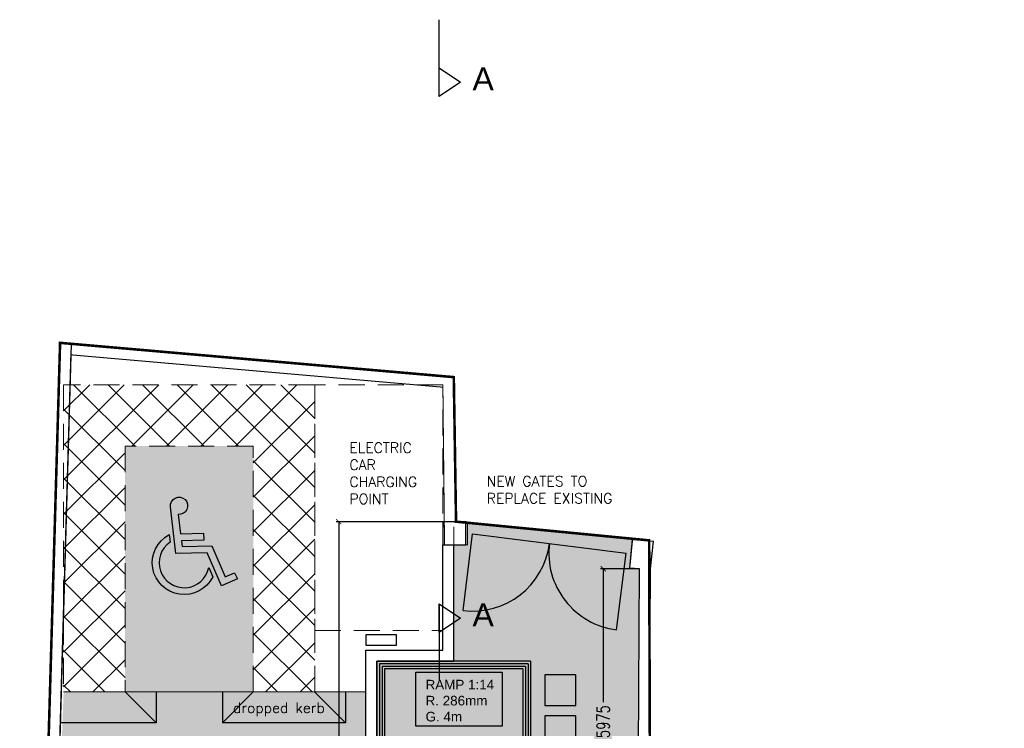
# Model space of a CAD drawing. Extents: x 119999 to 6050531, y -19778 to 3735158.
# Tile 13 of 66: x 426761 to 445977, y 23493 to 37330. Entities that reach past the tile are written whole.
import ezdxf

# ---------------------------------------------------------------- set-up
doc = ezdxf.new("R2010")
doc.units = 0
doc.header["$LTSCALE"] = 20
doc.header["$PDMODE"] = 35
doc.header["$PDSIZE"] = 100
doc.linetypes.add('DASHED', pattern=[19.05, 12.7, -6.35])
doc.layers.get('Defpoints').update_dxf_attribs({"color": 4})
for name, color, linetype in [('(2-) Structure Generally', 7, 'Continuous'), ('24 - STAIRS & RAMPS', 3, 'Continuous'), ('40 - ROADS PATHS & PAVINGS', 2, 'Continuous'), ('80 - SITE LANDSCAPING', 7, 'Continuous'), ('DIMS', 3, 'Continuous'), ('Dims 1-100', 3, 'Continuous'), ('HATCH', 8, 'Continuous'), ('Red Outline', 240, 'Continuous'), ('TEXT', 2, 'Continuous'), ('XPL-1BlockA$0$00 - TEXT', 2, 'Continuous'), ('XPL-1BlockA$0$32 - INT WINDOWS & DOORS', 4, 'Continuous')]:
    doc.layers.add(name, color=color, linetype=linetype)
doc.layers.add('(4-) Finishes Generally', color=8, linetype='Continuous', lineweight=15)
doc.layers.add('AREA-OPEN SPACE', color=21, linetype='Continuous', plot=False)
doc.layers.add('Hatch-Shading', color=251, linetype='Continuous', lineweight=15, transparency=0.5)
doc.styles.add('Arch-Dim', font='romans.shx', dxfattribs={"width": 0.75})
doc.styles.get("Standard").update_dxf_attribs({"font": 'arial.ttf', "height": 2})
doc.styles.add('verdana', font='arial.ttf')
doc.styles.add('XPL-1BlockA$0$Standard', font='simplex.shx', dxfattribs={"height": 100})
doc.dimstyles.new('1-100 Survey', dxfattribs={"dimscale": 0, "dimtxt": 250, "dimasz": 100, "dimexe": 50, "dimexo": 50, "dimgap": 50, "dimtad": 0, "dimdec": 0, "dimrnd": 5, "dimzin": 0, "dimdsep": 46, "dimtxsty": 'Arch-Dim', "dimblk": 'ARCHTICK', "dimcen": 0.09, "dimadec": 0, "dimazin": 0, "dimtfac": 1, "dimtdec": 0, "dimtofl": 0, "dimtmove": 0, "dimatfit": 3, "dimfxl": 1, "dimtolj": 1, "dimtzin": 0, "dimarcsym": 0})

# ---------------------------------------------------------------- blocks, each defined once
blk = doc.blocks.new('_ARCHTICK')
at = {"color": 0, "linetype": 'ByBlock', "const_width": 0.15}
blk.add_lwpolyline([(-0.5, -0.5), (0.5, 0.5)], dxfattribs=at)
blk = doc.blocks.new('*D29')
at = {"layer": 'Defpoints', "color": 0, "transparency": 16777216}
for p in [(438149, 26610), (438854, 26610), (438826, 20638)]:
    blk.add_point(p, dxfattribs=at)
at = {"layer": 'DIMS', "color": 0, "lineweight": -2, "transparency": 16777216}
for p, q in [((438804, 26610), (438099, 26610)), ((438149, 26610), (438149, 24004)), ((438149, 20638), (438149, 23244)), ((438776, 20638), (438099, 20638))]:
    blk.add_line(p, q, dxfattribs=at)
at = {"layer": 'DIMS', "color": 0, "lineweight": -2, "transparency": 16777216, "xscale": 100, "yscale": 100, "zscale": 100}
for p, rotation in [((438149, 26610), 90), ((438149, 20638), 270)]:
    blk.add_blockref('_ARCHTICK', p, dxfattribs=dict(at, rotation=rotation))
at = {"layer": 'DIMS', "color": 0, "transparency": 16777216, "insert": (438149, 23624), "char_height": 250, "attachment_point": 5, "rotation": 90, "style": 'Arch-Dim'}
blk.add_mtext('\\A1;5975', dxfattribs=at)
blk = doc.blocks.new('*D30')
at = {"layer": 'Defpoints', "color": 0, "transparency": 16777216}
for p in [(432988, 27528), (435277, 27528), (433232, 10953)]:
    blk.add_point(p, dxfattribs=at)
at = {"layer": 'DIMS', "color": 0, "lineweight": -2, "transparency": 16777216}
for p, q in [((435227, 27528), (432938, 27528)), ((432988, 27528), (432988, 21117)), ((432988, 10953), (432988, 20204)), ((433182, 10953), (432938, 10953))]:
    blk.add_line(p, q, dxfattribs=at)
at = {"layer": 'DIMS', "color": 0, "lineweight": -2, "transparency": 16777216, "xscale": 100, "yscale": 100, "zscale": 100}
for p, rotation in [((432988, 27528), 90), ((432988, 10953), 270)]:
    blk.add_blockref('_ARCHTICK', p, dxfattribs=dict(at, rotation=rotation))
at = {"layer": 'DIMS', "color": 0, "transparency": 16777216, "insert": (432988, 20661), "char_height": 250, "attachment_point": 5, "rotation": 90, "style": 'Arch-Dim'}
blk.add_mtext('\\A1;16575', dxfattribs=at)
blk = doc.blocks.new('DISABLED-PARKING')
at = {"layer": '40 - ROADS PATHS & PAVINGS', "color": 8}
for points in [[(-115, 2091), (-70, 1583), (531, 1583), (531, 1404), (-54, 1404), (-41, 1252), (732, 1252), (1058, 432), (1306, 531), (1372, 365), (957, 200), (610, 1073), (-205, 1073), (-312, 2295, -2.822952)], [(-366, 1573), (-349, 1378, 1.496783), (635, 688), (733, 441, -1.375474)]]:
    blk.add_lwpolyline(points, format="xyb", close=True, dxfattribs=at)

msp = doc.modelspace()

# ---------------------------------------------------------------- hatches: boundary and pattern name
at = {"layer": 'HATCH'}
h = msp.add_hatch(dxfattribs=at)
h.set_pattern_fill('ANSI37', color=256, scale=150)
h.set_pattern_definition([(45, (426960.5, -600), (-336.7596, 336.7596), []), (135, (426960.5, -600), (-336.7596, -336.7596), [])])
h.paths.add_polyline_path([(427617.8, 30203.2), (427617.8, 24203.2), (432517.8, 24203.2), (432517.8, 30203.2)])
h.paths.add_polyline_path([(428817.8, 29003.2), (428817.8, 24203.2), (431317.8, 24203.2), (431317.8, 29003.2)], flags=16)
at = {"layer": 'Hatch-Shading'}
h = msp.add_hatch(color=141, dxfattribs=at)
h.dxf.hatch_style = 1
h.paths.add_polyline_path([(428817.8, 29003.2), (428817.8, 24203.2), (431317.8, 24203.2), (431317.8, 29003.2)])
h = msp.add_hatch(color=254, dxfattribs=at)
h.dxf.hatch_style = 1
h.paths.add_polyline_path([(430867.8, 22063.2), (430867.8, 22513.2), (431317.8, 22513.2), (431317.8, 22063.2)], flags=16)
h.paths.add_polyline_path([(432517.8, 22513.2), (432967.8, 22513.2), (432967.8, 22063.2), (432517.8, 22063.2)], flags=16)
h.paths.add_polyline_path([(433517.3, 22403.2), (433517.3, 24203.2), (427617.8, 24203.2), (427550.7, 22403.2), (430867.8, 22403.2), (430867.8, 22188.2), (427542.6, 22188.2), (427388.7, 18062.8), (431885.8, 18062.8), (431885.8, 13353.2), (431710.8, 13353.2), (431710.8, 10953.2), (431885.8, 10953.2), (431885.8, 6003.2), (433232.3, 6003.2), (433232.3, 10953.2), (437032.3, 10953.2), (437032.3, 10853.2), (438832.3, 10853.2), (438832.3, 11132), (439082.3, 11132), (439082.3, 13963.1), (438832.3, 13963.1), (438832.3, 15519), (436732.3, 15519), (436732.3, 21213.1), (438826.3, 20636.7), (438854.4, 26610.4), (438668.3, 26622.7), (438723.9, 27181.6), (435467.8, 27508.9), (435467.8, 27078.1), (435232.8, 27078.1), (435232.8, 24803.2), (433732.3, 24803.2), (433732.3, 22188.2), (432967.8, 22188.2), (432967.8, 22403.2)])

# ---------------------------------------------------------------- linework, layer by layer
at = {"layer": '(2-) Structure Generally', "ltscale": 5}
for p, q in [((427549.1, 31020.1), (427374, 24879.7)), ((427549.1, 31020.1), (427763.6, 31001.4)), ((427763.6, 31001.4), (427588.9, 24873.6)), ((438668.3, 26622.7), (438723.9, 27181.6)), ((438723.9, 27181.6), (439131, 27145)), ((439069.4, 26609.3), (439131, 27145)), ((438854.4, 26610.4), (438668.3, 26622.7)), ((438826.3, 20636.7), (438854.4, 26610.4)), ((439041, 20579.1), (439069.4, 26609.3)), ((427374, 24879.7), (427173.6, 18062.8)), ((427588.9, 24873.6), (427388.7, 18062.8))]:
    msp.add_line(p, q, dxfattribs=at)
msp.add_lwpolyline([(435017.8, 27078.1), (435467.8, 27078.1), (435467.8, 27528.1), (435017.8, 27528.1)], close=True, dxfattribs=at)
for points in [[(432967.8, 22403.2), (433517.3, 22403.2), (433517.3, 25018.2), (435017.8, 25018.2), (435017.8, 27078.1)], [(432967.8, 22188.2), (433732.3, 22188.2), (433732.3, 24803.2), (435232.8, 24803.2), (435232.8, 27078.1)]]:
    msp.add_lwpolyline(points, dxfattribs=at)
at = {"layer": '(4-) Finishes Generally', "linetype": 'DASHED', "ltscale": 2}
msp.add_line((435233.1, 30350.8), (427763.6, 31001.4), dxfattribs=at)
for points in [[(427617.8, 30203.2), (427617.8, 24203.2), (432517.8, 24203.2), (432517.8, 30203.2)], [(432517.8, 30203.2), (432517.8, 25403.2), (435017.8, 25403.2), (435017.8, 30203.2)], [(428817.8, 29003.2), (428817.8, 24203.2), (431317.8, 24203.2), (431317.8, 29003.2)]]:
    msp.add_lwpolyline(points, close=True, dxfattribs=at)
at = {"layer": '(4-) Finishes Generally'}
for points in [[(433732.3, 24203.2), (433732.3, 24203.2), (433732.3, 24803.2), (435232.8, 24803.2), (435232.8, 27429.6)], [(427617.8, 24203.2), (433517.3, 24203.2)]]:
    msp.add_lwpolyline(points, dxfattribs=at)
at = {"layer": '24 - STAIRS & RAMPS'}
for p, q in [((433732.3, 24803.2), (433732.3, 13803.2)), ((436732.3, 24803.2), (433732.3, 24803.2)), ((436732.3, 24803.2), (436732.3, 21213.1)), ((433782.3, 24753.2), (433782.3, 13803.2)), ((436682.3, 24753.2), (433782.3, 24753.2)), ((433832.3, 24703.2), (433832.3, 13803.2)), ((436632.3, 24703.2), (433832.3, 24703.2)), ((433882.3, 24653.2), (433882.3, 13803.2)), ((436582.3, 24653.2), (433882.3, 24653.2)), ((436582.3, 24653.2), (436582.3, 13803.2)), ((436632.3, 24703.2), (436632.3, 13803.2)), ((436682.3, 24753.2), (436682.3, 13803.2))]:
    msp.add_line(p, q, dxfattribs=at)
at = {"layer": '80 - SITE LANDSCAPING', "color": 8}
for p, q in [((428817.8, 24203.2), (429422.3, 23603.2)), ((429422.3, 24203.2), (429422.3, 23603.2)), ((430717.8, 24203.2), (430717.8, 23603.2)), ((430717.8, 23603.2), (431317.8, 24203.2)), ((432513.3, 24203.2), (433117.8, 23603.2)), ((433117.8, 24203.2), (433117.8, 23603.2))]:
    msp.add_line(p, q, dxfattribs=at)
for points in [[(433517.3, 25118.2), (434117.3, 25118.2), (434117.3, 25318.2), (433517.3, 25318.2)], [(437613.1, 23938.7), (437613.1, 24538.7), (437013.1, 24538.7), (437013.1, 23938.7)], [(437613.1, 23138.7), (437613.1, 23738.7), (437013.1, 23738.7), (437013.1, 23138.7)]]:
    msp.add_lwpolyline(points, close=True, dxfattribs=at)
for points in [[(429422.3, 23603.2), (427551.6, 23603.2)], [(433117.8, 23603.2), (430717.8, 23603.2)]]:
    msp.add_lwpolyline(points, dxfattribs=at)
at = {"layer": 'AREA-OPEN SPACE', "const_width": 20}
msp.add_lwpolyline([(438832.3, 15519), (438832.3, 10953.2), (433232.3, 10953.2), (433232.3, 6003.2), (431885.8, 6003.2), (431885.8, 18062.8), (427388.7, 18062.8), (427757.5, 30786.2), (435020.5, 30153.5), (435052.2, 27078.1), (435502.2, 27078.1), (435502.2, 27505.6), (438724.2, 27185), (438668.3, 26622.7), (438854.4, 26604.2), (438826.3, 20636.7), (436732.3, 21213.1), (436732.3, 15519)], close=True, dxfattribs=at)
at = {"layer": 'Dims 1-100'}
for points in [[(434944.4, 35828.7), (434944.4, 37330.4)], [(434944.4, 36391.2), (435366.3, 36109.9), (434944.4, 35828.7), (434944.4, 36391.2)], [(434944.4, 25924.6), (434944.4, 24422.9)], [(434944.4, 25924.6), (435366.3, 25643.3), (434944.4, 25362.1), (434944.4, 25924.6)]]:
    msp.add_lwpolyline(points, dxfattribs=at)
at = {"layer": 'Red Outline', "const_width": 50}
msp.add_lwpolyline([(445339.8, -596.8), (428857.3, -596.8), (428857.3, 5403.2), (426785.8, 5403.2), (426785.8, 18062.8), (427173.7, 18065.9), (427549.1, 31020.1), (435233.1, 30350.8), (435277.2, 27528.1), (439046.5, 27162.7), (439066.7, 20616.4), (443738.3, 19275.2), (444877, 19221.4), (445000.9, 16223.9), (445352.3, 16238.5), (445352.3, 12093.2), (445452.3, 12093.2), (445452.3, 6003.2), (445952.3, 6003.2), (445952.3, -596.8)], close=True, dxfattribs=at)
at = {"layer": 'TEXT', "linetype": 'Continuous', "ltscale": 10}
msp.add_lwpolyline([(434492.8, 24588.8), (436177, 24588.8), (436177, 23532.8), (434492.8, 23532.8)], close=True, dxfattribs=at)
at = {"layer": 'XPL-1BlockA$0$32 - INT WINDOWS & DOORS'}
for p, q in [((435413.4, 25792.9), (435601.4, 27290.6)), ((435601.4, 27290.6), (438596.8, 26914.6)), ((438408.8, 25416.9), (438596.8, 26914.6))]:
    msp.add_line(p, q, dxfattribs=at)
for centre, start, end in [((435601.4, 27290.6), 262.84517, 352.84517), ((438596.8, 26914.6), 172.84517, 262.84517)]:
    msp.add_arc(centre, 1509.5, start, end, dxfattribs=at)

# ---------------------------------------------------------------- block references
at = {"layer": '(2-) Structure Generally', "xscale": 0.7500000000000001, "yscale": 0.7500000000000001, "zscale": 0.7500000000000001, "rotation": 1.72336130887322}
msp.add_blockref('DISABLED-PARKING', (429988.6, 26104.4), dxfattribs=at)

# ---------------------------------------------------------------- texts
at = {"layer": 'Dims 1-100', "style": 'verdana'}
for p in [(435596.5, 35948.6), (435596.5, 25482)]:
    msp.add_text('A', height=450, dxfattribs=at).set_placement(p)
at = {"layer": 'TEXT', "linetype": 'Continuous', "ltscale": 10, "insert": (434682, 24440.1), "char_height": 187.5, "attachment_point": 1}
msp.add_mtext_dynamic_manual_height_columns('RAMP 1:14\\PR. 286mm \\PG. 4m', width=2287.847, gutter_width=1, heights=[0], dxfattribs=at)
at = {"layer": 'XPL-1BlockA$0$00 - TEXT', "char_height": 200, "attachment_point": 1, "style": 'XPL-1BlockA$0$Standard'}
for s, insert, width in [('ELECTRIC CAR CHARGING POINT ', (433196.4, 29072.5), 1313.485), ('NEW GATES TO REPLACE EXISTING', (435876.5, 28417.5), 2860.407), ('dropped kerb', (430923.3, 23995.3), 2860.407)]:
    msp.add_mtext(s, dxfattribs=dict(at, insert=insert, width=width))

# ---------------------------------------------------------------- dimensions: what is measured, and where the dimension line sits
at = {"layer": 'DIMS'}
dim = msp.add_linear_dim(base=(432987.9, 27528.1), p1=(433232.3, 10953.2), p2=(435277.2, 27528.1), angle=90, dimstyle='1-100 Survey', override={"dimscale": 1}, dxfattribs=at)
dim.commit()
dim.dimension.update_dxf_attribs({"geometry": '*D30', "text_midpoint": (432987.9, 20660.6), "dimtype": 160})
dim = msp.add_linear_dim(base=(438149.1, 26610.4), p1=(438826.3, 20637.7), p2=(438854.4, 26610.4), angle=90, dimstyle='1-100 Survey', override={"dimscale": 1}, dxfattribs=at)
dim.commit()
dim.dimension.update_dxf_attribs({"geometry": '*D29', "text_midpoint": (438149.1, 23624)})

doc.saveas('drawing.dxf')
